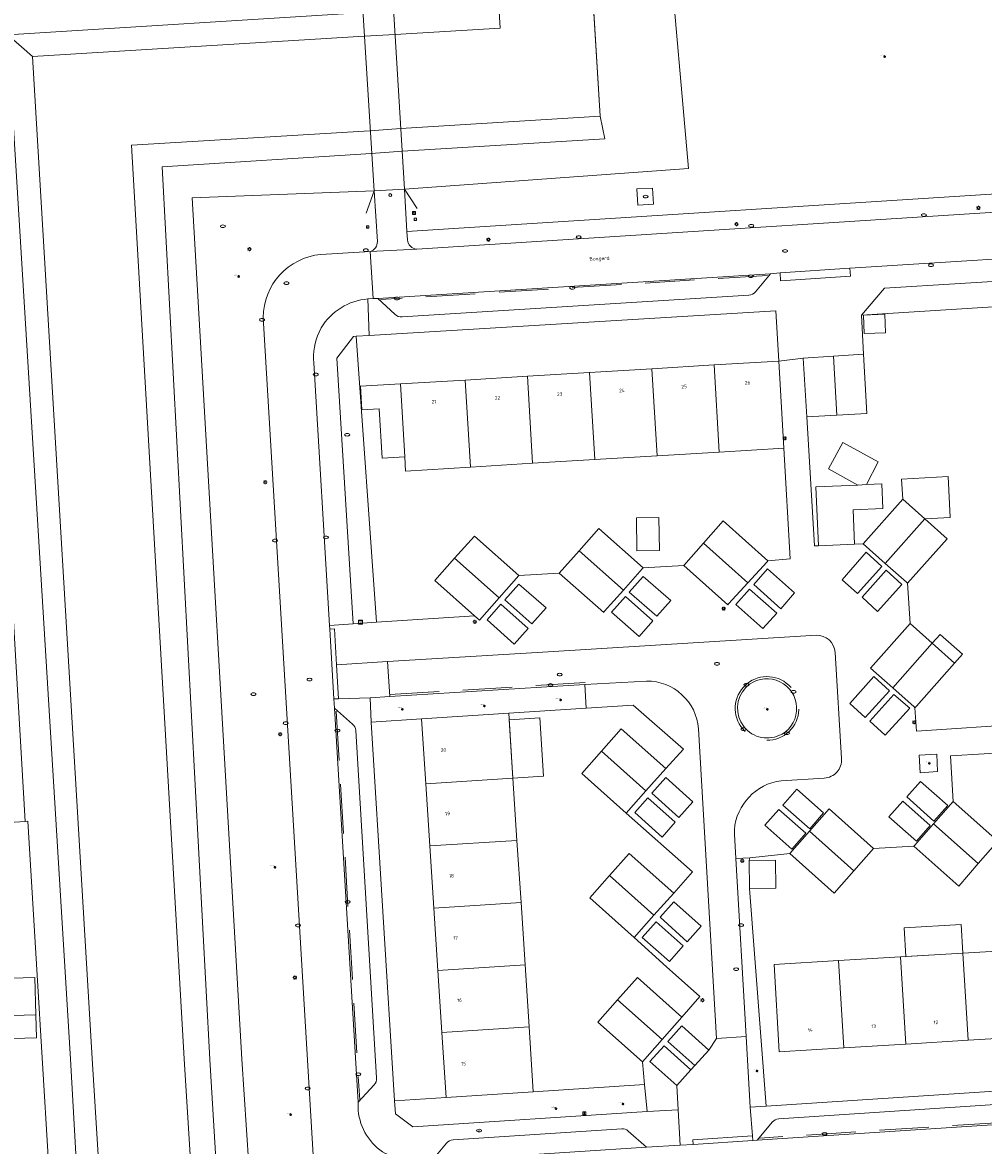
# Model space of a CAD drawing. Header units: metres. Extents: x 162098 to 162858, y 502351 to 503184.
# Tile 81 of 94: x 162399 to 162497, y 502991 to 503105. Entities that reach past the tile are written whole.
import ezdxf
from ezdxf.enums import TextEntityAlignment as Align

# ---------------------------------------------------------------- set-up
doc = ezdxf.new("R2010")
doc.units = ezdxf.units.M
doc.linetypes.add('IE-TERREINAFSCHEIDING-SO', pattern=[10, 8, -2])
doc.linetypes.add('RI-HWA-SO', pattern=[7.4, 5, -2.4])
for name, color, linetype, lineweight in [('B-PV-GK-BESCHOEIING-G', 252, 'GK-BESCHOEIING-SO', 13), ('B-PV-IE-MEUBILAIR-S', 252, 'Continuous', 13), ('B-PV-IE-MEUBILAIR_WEGMEUBILAIR-GV', 252, 'Continuous', 13), ('B-PV-KW-KUNSTWERK_DEK-GV', 252, 'Continuous', 13), ('B-PV-OG-BEBOUWING-GV', 7, 'Continuous', 18), ('B-PV-OG-BEBOUWING-T18', 7, 'Continuous', 18), ('B-PV-OG-BEBOUWING_LUIFEL-GV', 7, 'Continuous', 18), ('B-PV-OG-TERREIN_BEGROEID-GV', 7, 'Continuous', 13), ('B-PV-OG-TERREIN_ERF-GV', 252, 'Continuous', 13), ('B-PV-OG-TOPOGRAFIE-T18', 7, 'Continuous', 18), ('B-PV-VH-OPENVERHARDING_BETONELEMENT-GV', 252, 'Continuous', 13), ('B-PV-VH-OPENVERHARDING_BETONSTRAATSTEEN-GV', 252, 'Continuous', 13), ('B-PV-VH-OPENVERHARDING_TEGEL-GV', 252, 'Continuous', 13)]:
    doc.layers.add(name, color=color, linetype=linetype, lineweight=lineweight)
for name, color, linetype, lineweight, true_color in [('B-PV-GR-BEPLANTING_CULTUUR_BOSPLANTSOEN-GV', 7, 'Continuous', 13, 0x99cc00), ('B-PV-GR-BEPLANTING_CULTUUR_HEESTERS-GV', 7, 'Continuous', 13, 0x99cc00), ('B-PV-GR-BEPLANTING_CULTUUR_VASTE PLANTENVAK-GV', 7, 'Continuous', 13, 0x99cc00), ('B-PV-GR-BOOM-S', 7, 'Continuous', 13, 0x4c9900), ('B-PV-IE-TERREINAFSCHEIDING-G', 6, 'IE-TERREINAFSCHEIDING-SO', 18, 0xff00ff), ('B-PV-OG-WATER_GRACHT-GV', 7, 'Continuous', 13, 0x007299), ('B-PV-RI-HWA_GOOT_MOLGOOT-G', 150, 'RI-HWA-SO', 18, 0x007fff), ('B-PV-VH-OPENVERHARDING_SIERBESTRATING-GV', 3, 'Continuous', 18, 0x00ff00)]:
    doc.layers.add(name, color=color, linetype=linetype, lineweight=lineweight, true_color=true_color)
doc.styles.add('NLCS-ISO', font='NLCS-ISO.ttf')
doc.styles.add('NLCS-ISO-M200-T18', font='NLCS-ISO.ttf', dxfattribs={"height": 1.8})
doc.linetypes.add('GK-BESCHOEIING-SO', pattern='A,18,-3,[1,NLCS.SHX,S=0.6,R=0,X=0,Y=0],-3', length=24)

# ---------------------------------------------------------------- blocks, each defined once
blk = doc.blocks.new('SIE-MEUBILAIR_BORD_VERKEER-SO')
blk.add_lwpolyline([(-0.5625, -0.5625), (0.5625, -0.5625), (0.5625, 0.5625), (-0.5625, 0.5625)], close=True)
at = {"style": 'NLCS-ISO'}
blk.add_text('vb', height=0.75, dxfattribs=at).set_placement((0, 0), align=Align.MIDDLE_CENTER)
blk = doc.blocks.new('SIE-MEUBILAIR_BORD_INFORMATIE-SO')
h = blk.add_hatch(color=256)
h.dxf.hatch_style = 1
h.paths.add_polyline_path([(0.13, 0.2), (-0.33, 0.2), (-0.33, 0.08), (-0.13, 0.08), (-0.13, -0.65), (0.13, -0.65)])
h = blk.add_hatch(color=256)
h.dxf.hatch_style = 1
edge = h.paths.add_edge_path()
edge.add_arc((0, 0.5), 0.149, 0, 360)
for points in [[(-0.75, -0.75), (0.75, -0.75), (0.75, 0.75), (-0.75, 0.75)], [(0.13, 0.2), (-0.33, 0.2), (-0.33, 0.08), (-0.13, 0.08), (-0.13, -0.65), (0.13, -0.65)]]:
    blk.add_lwpolyline(points, close=True)
blk.add_circle((0, 0.5), 0.149)
blk = doc.blocks.new('SIE-MEUBILAIR_KAST_CAI-SO')
for points in [[(-1, 1), (1, 1), (1, 0.84), (-1, 0.84)], [(-1, 0.76), (1, 0.76), (1, -1), (-1, -1)]]:
    blk.add_lwpolyline(points, close=True)
at = {"style": 'NLCS-ISO'}
blk.add_text('cai', height=0.75, dxfattribs=at).set_placement((0, 0), align=Align.MIDDLE_CENTER)
blk = doc.blocks.new('SIE-MEUBILAIR_PAAL_LICHTMAST-SO')
for points in [[(-0.62, 0), (-1, 0)], [(-0.71, 0.71), (-0.44, 0.44)], [(0, 1), (0, 0.62)], [(0.44, 0.44), (0.71, 0.71)], [(1, 0), (0.62, 0)], [(-0.71, -0.71), (-0.44, -0.44)], [(0, -0.62), (0, -1)], [(0.44, -0.44), (0.71, -0.71)]]:
    blk.add_lwpolyline(points)
blk.add_circle((0, 0), 0.5)
blk = doc.blocks.new('SIE-MEUBILAIR_PAAL_AFSLUITPAAL-SO')
blk.add_circle((0, 0), 0.75)
at = {"style": 'NLCS-ISO'}
blk.add_text('af', height=0.75, dxfattribs=at).set_placement((0, 0.05), align=Align.MIDDLE_CENTER)
blk = doc.blocks.new('SIE-MEUBILAIR_PUT_RIOOLPUT-SO')
blk.add_ellipse((0, 0), major_axis=(1.25, 0), ratio=0.54)
blk = doc.blocks.new('SIE-MEUBILAIR_PUT_KOLK-SO')
blk.add_ellipse((0, 0), major_axis=(1.25, 0), ratio=0.54)
blk = doc.blocks.new('SIE-MEUBILAIR_PUT_WATERLEIDINGPUT-SO')
blk.add_ellipse((0, 0), major_axis=(1.25, 0), ratio=0.54)
at = {"style": 'NLCS-ISO'}
blk.add_text('wl', height=0.75, dxfattribs=at).set_placement((-0.14, 0), align=Align.MIDDLE_CENTER)
blk = doc.blocks.new('SIE-MEUBILAIR_PUT_BRANDKRAAN-SO')
blk.add_ellipse((0, 0), major_axis=(1.25, 0), ratio=0.54)
blk = doc.blocks.new('SGR-BOOM_GBKN-SO')
for centre, start, end in [((-0.25, -0.1), 67.1244, 157.1244), ((-0.1, 0.25), 157.1244, 247.1244), ((-0.1, 0.25), 337.1244, 157.1244), ((0.25, 0.1), 247.1244, 337.1244), ((-0.25, -0.1), 157.1244, 337.1244), ((0.1, -0.25), 157.1244, 337.1244), ((0.1, -0.25), 337.1244, 67.1244)]:
    blk.add_arc(centre, 0.188, start, end)
at = {"extrusion": (0, 0, -1)}
blk.add_arc((-0.25, 0.1), 0.188, 22.8756, 202.8756, dxfattribs=at)
at = {"style": 'NLCS-ISO'}
blk.add_attdef('SOORT', text='', height=0.35, dxfattribs=at).set_placement((0, 0.75), align=Align.MIDDLE_RIGHT)

msp = doc.modelspace()

# ---------------------------------------------------------------- linework, layer by layer
at = {"layer": 'B-PV-GK-BESCHOEIING-G'}
for points in [[(162444.175, 503162.921), (162447.774, 503104.071), (162437.156, 503103.454), (162434.02, 503103.258), (162400.485, 503101.214), (162406.535, 502999.921), (162408.755, 502964.106), (162410.244, 502938.316), (162410.272, 502937.919), (162410.465, 502935.207), (162410.966, 502928.179), (162411.146, 502925.645), (162411.17, 502925.308), (162411.809, 502913.964), (162412.089, 502908.992), (162414.666, 502906.723), (162480.651, 502910.124), (162488.851, 502910.55), (162503.923, 502911.475), (162534.317, 502913.531), (162547.417, 502914.432), (162573.635, 502916.097), (162634.509, 502919.963), (162655.591, 502921.302)], [(162453.673, 503163.524), (162455.511, 503133.577), (162457.868, 503095.176), (162437.735, 503093.938), (162434.578, 503093.707), (162410.517, 503092.256), (162415.815, 502999.91), (162419.621, 502938.826), (162419.646, 502938.428), (162419.812, 502935.772), (162420.253, 502928.729), (162420.41, 502926.215), (162420.431, 502925.877), (162420.89, 502918.623), (162423.413, 502916.408), (162500.204, 502920.699), (162533.746, 502922.991), (162546.855, 502923.865), (162666.979, 502931.362), (162670.077, 502928.533)]]:
    msp.add_lwpolyline(points, dxfattribs=at)
at = {"layer": 'B-PV-GR-BEPLANTING_CULTUUR_BOSPLANTSOEN-GV'}
for points in [[(162425.652, 502939.153), (162421.643, 502999.884), (162416.641, 503086.918), (162435.038, 503087.636), (162438.089, 503087.817), (162466.792, 503089.892), (162464.814, 503112.518), (162464.665, 503114.224), (162469.147, 503116.011), (162468.01, 503129.543), (162459.877, 503130.648), (162459.805, 503131.827), (162455.63, 503131.632), (162457.868, 503095.176), (162458.354, 503092.894), (162437.875, 503091.64), (162434.712, 503091.406), (162413.59, 503090.075), (162418.429, 502999.848), (162422.102, 502938.96)], [(162394.93, 503106.135), (162399.75, 503023.903), (162400.02, 503023.92), (162400.96, 503008.359), (162401.465, 503000), (162402.105, 502989.418), (162402.666, 502980.15), (162403.072, 502973.521), (162401.42, 502973.42), (162399.2, 502973.284)], [(162399.267, 502972.211), (162399.53, 502967.977), (162400.978, 502938.319), (162403.476, 502937.949), (162403.495, 502937.551), (162403.628, 502934.794), (162403.966, 502927.765), (162404.089, 502925.211), (162404.009, 502925.202), (162408.6, 502925.488), (162408.452, 502928.031), (162408.041, 502935.061), (162407.881, 502937.789), (162407.858, 502938.187), (162406.365, 502963.978), (162404.335, 502999.863), (162397.999, 503103.416)]]:
    msp.add_lwpolyline(points, dxfattribs=at)
for points in [[(162396.469, 503114.487), (162395.32, 503114.418), (162393.1, 503112.126), (162394.728, 503082.363), (162390.612, 503082.152), (162393.954, 503028.42), (162392.776, 503027.781), (162386.087, 503024.154), (162386.138, 503023.066), (162399.75, 503023.903), (162394.93, 503106.135), (162410.46, 503107.918), (162413.917, 503108.37), (162415.807, 503108.235), (162433.187, 503108.457), (162433.715, 503108.485), (162433.656, 503109.504), (162433.499, 503111.186), (162432.871, 503115.822), (162429.779, 503117.584), (162428.594, 503117.503), (162428.627, 503116.951), (162428.66, 503116.433)], [(162436.777, 503109.692), (162435.269, 503109.601), (162433.656, 503109.504), (162433.715, 503108.485), (162433.187, 503108.457), (162415.807, 503108.235), (162413.917, 503108.37), (162410.46, 503107.918), (162394.93, 503106.135), (162397.999, 503103.416), (162434.632, 503105.704), (162437.818, 503105.902), (162437.835, 503109.09)], [(162410.966, 502928.179), (162410.465, 502935.207), (162410.272, 502937.919), (162410.244, 502938.316), (162408.755, 502964.106), (162406.535, 502999.921), (162400.485, 503101.214), (162397.999, 503103.416), (162404.335, 502999.863), (162406.365, 502963.978), (162407.858, 502938.187), (162407.881, 502937.789), (162408.041, 502935.061), (162408.452, 502928.031), (162408.6, 502925.488), (162411.144, 502925.669)]]:
    msp.add_lwpolyline(points, close=True, dxfattribs=at)
at = {"layer": 'B-PV-GR-BEPLANTING_CULTUUR_HEESTERS-GV'}
for points in [[(162509.547, 503079.23), (162486.617, 503077.81), (162484.291, 503075.074), (162512.536, 503076.865)], [(162432.94, 503072.922), (162431.245, 503070.724), (162432.893, 503043.868), (162435.249, 503044.03), (162433.203, 503072.939)], [(162456.333, 503037.729), (162436.614, 503036.529), (162434.618, 503036.39), (162434.713, 503033.93), (162439.82, 503034.259), (162448.632, 503034.827), (162456.471, 503035.333)], [(162473.044, 502995.022), (162474.637, 502995.132), (162472.98, 503017.116), (162472.931, 503019.947), (162472.995, 503020.22), (162471.586, 503020.144), (162472.619, 503002.157)], [(162462.366, 502997.311), (162451.105, 502996.579), (162442.293, 502996.006), (162437.09, 502995.667), (162437.169, 502994.361), (162438.95, 502993.047), (162462.605, 502994.58)]]:
    msp.add_lwpolyline(points, close=True, dxfattribs=at)
for points in [[(162476.253, 503032.733, 1.0454574), (162472.969, 503037.759)], [(162472.589, 503037.424, 0.8676235), (162476.253, 503032.733)]]:
    msp.add_lwpolyline(points, format="xyb", dxfattribs=at)
msp.add_lwpolyline([(162472.969, 503037.759), (162472.589, 503037.424)], dxfattribs=at)
at = {"layer": 'B-PV-GR-BEPLANTING_CULTUUR_VASTE PLANTENVAK-GV'}
msp.add_lwpolyline([(162422.872, 502926.027), (162422.102, 502938.96), (162418.429, 502999.848), (162413.59, 503090.075), (162434.712, 503091.406), (162437.875, 503091.64), (162458.354, 503092.894), (162457.868, 503095.176), (162437.735, 503093.938), (162434.578, 503093.707), (162410.517, 503092.256), (162415.815, 502999.91), (162419.621, 502938.826), (162419.646, 502938.428), (162419.812, 502935.772), (162420.253, 502928.729), (162420.41, 502926.215), (162420.431, 502925.877)], close=True, dxfattribs=at)
at = {"layer": 'B-PV-IE-MEUBILAIR_WEGMEUBILAIR-GV'}
msp.add_lwpolyline([(162491.889, 503030.705), (162490.116, 503030.603), (162490.201, 503028.828), (162491.981, 503028.943)], close=True, dxfattribs=at)
at = {"layer": 'B-PV-IE-TERREINAFSCHEIDING-G'}
for points in [[(162438.089, 503087.817), (162439.39, 503085.858)], [(162435.038, 503087.636), (162434.202, 503085.374)]]:
    msp.add_lwpolyline(points, dxfattribs=at)
at = {"layer": 'B-PV-KW-KUNSTWERK_DEK-GV'}
msp.add_lwpolyline([(162435.269, 503109.601), (162433.656, 503109.504), (162433.715, 503108.485), (162433.737, 503108.112), (162435.038, 503087.636), (162438.089, 503087.817), (162436.862, 503108.283), (162436.84, 503108.657), (162436.777, 503109.692)], close=True, dxfattribs=at)
at = {"layer": 'B-PV-OG-BEBOUWING-GV'}
for points in [[(162478.391, 503070.743), (162478.752, 503064.787), (162481.786, 503064.96), (162481.445, 503070.931)], [(162481.445, 503070.931), (162481.786, 503064.96), (162484.82, 503065.133), (162484.475, 503071.118)], [(162456.805, 503069.277), (162457.336, 503060.478), (162463.624, 503060.859), (162463.094, 503069.657)], [(162463.624, 503060.859), (162469.912, 503061.24), (162469.382, 503070.036), (162463.094, 503069.657)], [(162469.382, 503070.036), (162469.912, 503061.24), (162476.425, 503061.635), (162475.918, 503070.43)], [(162438.208, 503059.32), (162444.759, 503059.717), (162444.228, 503068.518), (162437.692, 503068.124), (162438.124, 503060.754)], [(162444.759, 503059.717), (162451.047, 503060.098), (162450.516, 503068.898), (162444.228, 503068.518)], [(162451.047, 503060.098), (162457.336, 503060.478), (162456.805, 503069.277), (162450.516, 503068.898)], [(162437.692, 503068.124), (162433.647, 503067.887), (162433.787, 503065.498), (162435.539, 503065.6), (162435.831, 503060.62), (162438.124, 503060.754)], [(162482.411, 503062.216), (162480.935, 503059.537), (162483.903, 503057.902), (162484.806, 503057.942), (162485.975, 503060.253)], [(162483.588, 503051.932), (162483.433, 503055.393), (162486.442, 503055.528), (162486.331, 503058.01), (162484.806, 503057.942), (162483.903, 503057.902), (162479.659, 503057.712), (162479.924, 503051.768)], [(162488.447, 503056.477), (162484.448, 503051.97), (162486.689, 503049.977), (162490.695, 503054.477)], [(162461.526, 503054.6), (162461.577, 503051.257), (162463.859, 503051.292), (162463.808, 503054.635)], [(162468.307, 503052.017), (162472.797, 503048.025), (162474.736, 503050.145), (162474.824, 503050.241), (162470.298, 503054.279)], [(162488.929, 503047.985), (162492.943, 503052.477), (162490.695, 503054.477), (162486.689, 503049.977), (162488.832, 503048.071)], [(162449.661, 503048.772), (162445.155, 503052.749), (162443.157, 503050.503), (162447.659, 503046.513)], [(162460.213, 503047.291), (162462.11, 503049.445), (162462.203, 503049.55), (162457.731, 503053.514), (162455.733, 503051.258)], [(162468.307, 503052.017), (162466.315, 503049.755), (162470.77, 503045.808), (162470.851, 503045.896), (162472.797, 503048.025)], [(162445.658, 503044.254), (162447.659, 503046.513), (162443.157, 503050.503), (162441.158, 503048.256), (162445.179, 503044.68)], [(162453.735, 503049.002), (162458.224, 503045.032), (162458.29, 503045.107), (162460.213, 503047.291), (162455.733, 503051.258)], [(162489.186, 503043.899), (162485.197, 503039.393), (162487.443, 503037.395), (162491.434, 503041.904)], [(162491.434, 503041.904), (162493.682, 503039.909), (162494.478, 503040.806), (162492.23, 503042.801)], [(162489.688, 503035.396), (162489.835, 503035.562), (162493.682, 503039.909), (162491.434, 503041.904), (162487.443, 503037.395), (162489.591, 503035.482)], [(162449.056, 503028.276), (162448.632, 503034.827), (162439.82, 503034.259), (162440.244, 503027.707)], [(162459.996, 503033.261), (162458, 503031.006), (162462.499, 503026.999), (162464.493, 503029.247)], [(162456.005, 503028.75), (162460.504, 503024.75), (162462.499, 503026.999), (162458, 503031.006)], [(162449.462, 503021.989), (162449.056, 503028.276), (162440.244, 503027.707), (162440.65, 503021.42)], [(162491.561, 503023.668), (162496.079, 503019.641), (162498.05, 503021.914), (162493.547, 503025.93)], [(162485.512, 503021.158), (162481.01, 503025.16), (162479.02, 503022.907), (162483.52, 503018.901)], [(162489.576, 503021.406), (162494.107, 503017.367), (162496.079, 503019.641), (162491.561, 503023.668), (162489.668, 503021.511)], [(162449.869, 503015.702), (162449.462, 503021.989), (162440.65, 503021.42), (162441.056, 503015.133)], [(162460.795, 503020.673), (162458.811, 503018.42), (162463.311, 503014.41), (162465.303, 503016.653)], [(162475.593, 503019.993), (162472.931, 503019.947), (162472.98, 503017.116), (162475.642, 503017.161)], [(162456.828, 503016.167), (162461.318, 503012.167), (162463.311, 503014.41), (162458.811, 503018.42)], [(162441.056, 503015.133), (162441.463, 503008.846), (162450.275, 503009.415), (162449.869, 503015.702)], [(162494.523, 503010.589), (162488.234, 503010.209), (162488.775, 503001.395), (162495.063, 503001.781)], [(162500.811, 503010.969), (162494.523, 503010.589), (162495.063, 503001.781), (162501.351, 503002.167)], [(162481.946, 503009.828), (162475.445, 503009.435), (162475.966, 503000.61), (162482.487, 503001.01)], [(162482.487, 503001.01), (162488.775, 503001.395), (162488.234, 503010.209), (162481.946, 503009.828)], [(162450.682, 503003.128), (162450.275, 503009.415), (162441.463, 503008.846), (162441.869, 503002.559)], [(162461.628, 503008.108), (162459.638, 503005.866), (162464.137, 503001.861), (162466.11, 503004.109)], [(162464.137, 503001.861), (162459.638, 503005.866), (162457.649, 503003.623), (162462.165, 502999.614)], [(162400.896, 503002.022), (162400.831, 503004.34), (162396.082, 503004.206), (162396.147, 503001.889)], [(162441.869, 503002.559), (162442.293, 502996.006), (162451.105, 502996.579), (162450.682, 503003.128)]]:
    msp.add_lwpolyline(points, close=True, dxfattribs=at)
for points in [[(162479.02, 503022.907), (162477.029, 503020.653)], [(162483.52, 503018.901), (162479.02, 503022.907)], [(162477.029, 503020.653), (162481.528, 503016.645), (162483.52, 503018.901)]]:
    msp.add_lwpolyline(points, dxfattribs=at)
at = {"layer": 'B-PV-OG-BEBOUWING_LUIFEL-GV'}
for points in [[(162484.481, 503075.086), (162484.55, 503073.207), (162486.707, 503073.285), (162486.638, 503075.165)], [(162488.447, 503056.477), (162490.695, 503054.477), (162493.254, 503054.624), (162493.04, 503058.752), (162488.341, 503058.508)], [(162448.674, 503034.177), (162449.056, 503028.276), (162452.151, 503028.476), (162451.77, 503034.378)], [(162488.778, 503010.242), (162494.523, 503010.589), (162494.348, 503013.487), (162488.603, 503013.139)], [(162400.831, 503004.34), (162400.725, 503008.118), (162395.976, 503007.985), (162396.082, 503004.206)]]:
    msp.add_lwpolyline(points, close=True, dxfattribs=at)
at = {"layer": 'B-PV-OG-TERREIN_BEGROEID-GV'}
for points in [[(162441.949, 503162.779), (162445.026, 503111.923), (162445.362, 503106.374), (162438.041, 503105.916), (162437.818, 503105.902), (162434.632, 503105.704), (162397.999, 503103.416), (162400.485, 503101.214), (162434.02, 503103.258), (162437.156, 503103.454), (162447.774, 503104.071), (162444.175, 503162.921)], [(162435.35, 503082.527), (162435.194, 503085.081), (162435.038, 503087.636), (162416.641, 503086.918), (162421.643, 502999.884), (162425.652, 502939.153), (162425.96, 502939.17), (162425.982, 502938.772), (162428.011, 502938.984), (162431.675, 502939.332), (162431.806, 502939.484), (162429.194, 502983.066), (162429.281, 502983.087), (162429.242, 502983.975), (162423.813, 503074.846)], [(162429.631, 503081.207), (162434.637, 503081.495)]]:
    msp.add_lwpolyline(points, dxfattribs=at)
for points in [[(162438.089, 503087.817), (162438.341, 503083.542), (162505.821, 503087.834), (162503.572, 503119.782), (162491.272, 503118.66), (162487.544, 503114.022), (162464.814, 503112.518), (162466.792, 503089.892)], [(162461.578, 503087.826), (162463.169, 503087.922), (162463.266, 503086.303), (162461.676, 503086.207)]]:
    msp.add_lwpolyline(points, close=True, dxfattribs=at)
for points in [[(162434.637, 503081.495, 0.3341403), (162435.35, 503082.527)], [(162423.813, 503074.846, -0.3859974), (162429.631, 503081.207)]]:
    msp.add_lwpolyline(points, format="xyb", dxfattribs=at)
at = {"layer": 'B-PV-OG-TERREIN_ERF-GV'}
for points in [[(162512.536, 503076.865), (162484.291, 503075.074), (162484.475, 503071.118), (162484.82, 503065.133), (162481.786, 503064.96), (162478.752, 503064.787), (162479.546, 503051.751), (162479.924, 503051.768), (162479.659, 503057.712), (162483.903, 503057.902), (162480.935, 503059.537), (162482.411, 503062.216), (162485.975, 503060.253), (162484.806, 503057.942), (162486.331, 503058.01), (162486.442, 503055.528), (162483.433, 503055.393), (162483.588, 503051.932), (162484.448, 503051.97), (162488.447, 503056.477), (162490.695, 503054.477), (162492.943, 503052.477), (162488.929, 503047.985), (162489.186, 503043.899), (162491.434, 503041.904), (162492.23, 503042.801), (162494.478, 503040.806), (162493.682, 503039.909), (162489.835, 503035.562), (162489.688, 503035.396), (162489.84, 503033.04), (162500.925, 503033.756)], [(162399.2, 502973.284), (162401.42, 502973.42), (162403.072, 502973.521), (162402.666, 502980.15), (162402.105, 502989.418), (162401.465, 503000), (162400.96, 503008.359), (162400.02, 503023.92), (162399.75, 503023.903), (162386.138, 503023.066)]]:
    msp.add_lwpolyline(points, dxfattribs=at)
for points in [[(162476.425, 503061.635), (162469.912, 503061.24), (162463.624, 503060.859), (162457.336, 503060.478), (162451.047, 503060.098), (162444.759, 503059.717), (162438.208, 503059.32), (162438.124, 503060.754), (162435.831, 503060.62), (162435.539, 503065.6), (162433.787, 503065.498), (162433.647, 503067.887), (162437.692, 503068.124), (162444.228, 503068.518), (162450.516, 503068.898), (162456.805, 503069.277), (162463.094, 503069.657), (162469.382, 503070.036), (162475.918, 503070.43), (162475.613, 503075.497), (162434.537, 503073.019), (162433.203, 503072.939), (162435.249, 503044.03), (162445.179, 503044.68), (162441.158, 503048.256), (162443.157, 503050.503), (162445.155, 503052.749), (162449.661, 503048.772), (162453.735, 503049.002), (162455.733, 503051.258), (162457.731, 503053.514), (162462.203, 503049.55), (162466.315, 503049.755), (162468.307, 503052.017), (162470.298, 503054.279), (162474.824, 503050.241), (162477.073, 503050.433)], [(162461.526, 503054.6), (162463.808, 503054.635), (162463.859, 503051.292), (162461.577, 503051.257)], [(162462.165, 502999.614), (162457.649, 503003.623), (162459.638, 503005.866), (162461.628, 503008.108), (162466.11, 503004.109), (162467.957, 503006.213), (162464.574, 503009.19), (162461.318, 503012.167), (162456.828, 503016.167), (162458.811, 503018.42), (162460.795, 503020.673), (162465.303, 503016.653), (162467.204, 503018.793), (162460.504, 503024.75), (162456.005, 503028.75), (162458, 503031.006), (162459.996, 503033.261), (162464.493, 503029.247), (162466.286, 503031.201), (162461.199, 503035.636), (162456.471, 503035.333), (162448.632, 503034.827), (162449.056, 503028.276), (162449.462, 503021.989), (162449.869, 503015.702), (162450.275, 503009.415), (162450.682, 503003.128), (162451.105, 502996.579), (162462.366, 502997.311)], [(162437.09, 502995.667), (162442.293, 502996.006), (162441.869, 503002.559), (162441.463, 503008.846), (162441.056, 503015.133), (162440.65, 503021.42), (162440.244, 503027.707), (162439.82, 503034.259), (162434.713, 503033.93)], [(162514.45, 503028.424), (162514.238, 503031.817), (162510.049, 503031.555), (162510.358, 503026.528), (162500.393, 503025.916), (162500.076, 503030.943), (162493.27, 503030.533), (162493.547, 503025.93), (162498.05, 503021.914), (162496.079, 503019.641), (162494.107, 503017.367), (162489.576, 503021.406), (162485.512, 503021.158), (162483.52, 503018.901), (162481.528, 503016.645), (162477.029, 503020.653), (162472.995, 503020.22), (162472.931, 503019.947), (162475.593, 503019.993), (162475.642, 503017.161), (162472.98, 503017.116), (162474.637, 502995.132), (162516.22, 502997.846)], [(162488.234, 503010.209), (162494.523, 503010.589), (162500.811, 503010.969), (162504.673, 503011.202), (162504.521, 503013.723), (162509.731, 503014.042), (162510.16, 503006.945), (162507.655, 503006.791), (162507.91, 503002.569), (162501.351, 503002.167), (162495.063, 503001.781), (162488.775, 503001.395), (162482.487, 503001.01), (162475.966, 503000.61), (162475.445, 503009.435), (162481.946, 503009.828)], [(162400.896, 503002.022), (162396.147, 503001.889), (162396.082, 503004.206), (162400.831, 503004.34)]]:
    msp.add_lwpolyline(points, close=True, dxfattribs=at)
at = {"layer": 'B-PV-OG-WATER_GRACHT-GV'}
for points in [[(162444.175, 503162.921), (162447.774, 503104.071), (162437.156, 503103.454), (162434.02, 503103.258), (162400.485, 503101.214)], [(162546.855, 502923.865), (162533.746, 502922.991), (162500.204, 502920.699), (162423.413, 502916.408), (162420.89, 502918.623), (162420.431, 502925.877), (162420.41, 502926.215), (162420.253, 502928.729), (162419.812, 502935.772), (162419.646, 502938.428), (162419.621, 502938.826), (162415.815, 502999.91), (162410.517, 503092.256), (162434.578, 503093.707), (162437.735, 503093.938), (162457.868, 503095.176), (162455.63, 503131.632), (162455.511, 503133.577), (162453.673, 503163.524)], [(162400.485, 503101.214), (162406.535, 502999.921), (162408.755, 502964.106), (162410.244, 502938.316), (162410.272, 502937.919), (162410.465, 502935.207), (162410.966, 502928.179), (162411.144, 502925.669), (162411.146, 502925.645), (162411.17, 502925.308), (162411.809, 502913.964), (162412.089, 502908.992), (162414.666, 502906.723), (162480.651, 502910.124), (162488.851, 502910.55), (162503.923, 502911.475), (162534.317, 502913.531), (162547.417, 502914.432)]]:
    msp.add_lwpolyline(points, dxfattribs=at)
at = {"layer": 'B-PV-RI-HWA_GOOT_MOLGOOT-G'}
for points in [[(162474.793, 503079.097), (162435.679, 503076.646)], [(162436.602, 503036.717), (162456.858, 503037.973)], [(162472.696, 503037.808), (162472.36, 503037.488)], [(162431.183, 503035.061), (162433.568, 502995.768)], [(162513.25, 502994.43), (162473.996, 502991.9)]]:
    msp.add_lwpolyline(points, dxfattribs=at)
msp.add_lwpolyline([(162472.36, 503037.488, 27.7195303), (162472.696, 503037.808)], format="xyb", dxfattribs=at)
at = {"layer": 'B-PV-VH-OPENVERHARDING_BETONELEMENT-GV'}
for points in [[(162483.104, 503079.808), (162476.051, 503079.349), (162476.098, 503078.556), (162483.166, 503079.008)], [(162431.226, 503039.742), (162431.004, 503043.365), (162430.542, 503043.337), (162430.963, 503036.289), (162431.437, 503036.298)], [(162473.286, 502991.65), (162473.262, 502992.124), (162467.234, 502991.729), (162467.26, 502991.245)]]:
    msp.add_lwpolyline(points, close=True, dxfattribs=at)
at = {"layer": 'B-PV-VH-OPENVERHARDING_BETONSTRAATSTEEN-GV'}
for points in [[(162518.69, 503084.806), (162518.193, 503085.194), (162516.66, 503086.125), (162516.14, 503086.276), (162515.73, 503086.381), (162515.203, 503086.511), (162514.674, 503086.51), (162514.181, 503086.545), (162439.326, 503081.748), (162434.637, 503081.495), (162434.921, 503076.745), (162435.386, 503076.772), (162475.094, 503079.26), (162476.051, 503079.349), (162483.104, 503079.808), (162509.957, 503081.498), (162510.734, 503081.499), (162511.669, 503081.342), (162512.572, 503081.032), (162513.204, 503080.604), (162513.648, 503080.177)], [(162434.388, 503076.713), (162434.921, 503076.745), (162434.637, 503081.495), (162429.631, 503081.207)], [(162473.56, 503077.42), (162475.094, 503079.26), (162435.386, 503076.772), (162437.124, 503075.186)], [(162437.845, 503074.891), (162472.9, 503077.086)], [(162423.813, 503074.846), (162429.242, 502983.975), (162435.63, 502984.38), (162436.271, 502984.421), (162438.275, 502984.598), (162446.212, 502985.098), (162453.506, 502985.573), (162482.336, 502987.453), (162489.591, 502987.921), (162497.651, 502988.463), (162498.488, 502988.55), (162514.41, 502989.56), (162514.108, 502994.305), (162513.492, 502994.274), (162473.728, 502991.69), (162473.286, 502991.65), (162467.26, 502991.245), (162465.965, 502991.168), (162462.544, 502990.965), (162440.811, 502989.57), (162439.603, 502989.446), (162438.813, 502989.491), (162438.077, 502989.603), (162436.162, 502990.321)], [(162429.456, 503073.338), (162429.672, 503073.805)], [(162433.412, 502994.687), (162433.412, 502995.521), (162431.009, 503035.34), (162430.963, 503036.289), (162430.542, 503043.337), (162430.52, 503043.698), (162428.916, 503070.251)], [(162479.689, 503042.715), (162478.106, 503042.637), (162452.63, 503041.057), (162436.377, 503040.078)], [(162482.274, 503030.249), (162481.62, 503040.986)], [(162436.377, 503040.078), (162436.614, 503036.529), (162456.333, 503037.729), (162462.552, 503038.089)], [(162472.589, 503037.424), (162472.969, 503037.759)], [(162432.841, 503033.743), (162431.009, 503035.34), (162433.412, 502995.521), (162435.022, 502997.259)], [(162435.278, 502997.973), (162433.16, 503033.094)], [(162467.809, 503033.249), (162469.623, 503001.96), (162472.619, 503002.157), (162471.586, 503020.144), (162471.433, 503022.628), (162471.436, 503023.046)], [(162476.164, 503028.02), (162480.523, 503028.275)], [(162473.728, 502991.69), (162513.492, 502994.274), (162511.736, 502995.904)], [(162511.029, 502996.155), (162475.926, 502993.846)], [(162442.326, 502991.368), (162440.811, 502989.57), (162462.544, 502990.965), (162460.715, 502992.606)], [(162460.047, 502992.837), (162442.997, 502991.707)], [(162475.276, 502993.519), (162473.728, 502991.69)]]:
    msp.add_lwpolyline(points, dxfattribs=at)
for points in [[(162429.631, 503081.207, 0.3859974), (162423.813, 503074.846)], [(162429.672, 503073.805, -0.2395354), (162434.388, 503076.713)], [(162472.9, 503077.086, 0.2067787), (162473.56, 503077.42)], [(162437.124, 503075.186, 0.2400497), (162437.845, 503074.891)], [(162428.916, 503070.251, -0.1237545), (162429.456, 503073.338)], [(162481.62, 503040.986, 0.4109138), (162479.689, 503042.715)], [(162462.552, 503038.089, -0.3952666), (162467.809, 503033.249)], [(162472.969, 503037.759, -1.0454574), (162476.253, 503032.733)], [(162476.253, 503032.733, -0.8676235), (162472.589, 503037.424)], [(162433.16, 503033.094, 0.2022213), (162432.841, 503033.743)], [(162480.523, 503028.275, 0.4147732), (162482.274, 503030.249)], [(162471.436, 503023.046, -0.3531208), (162476.164, 503028.02)], [(162435.022, 502997.259, 0.2043273), (162435.278, 502997.973)], [(162436.162, 502990.321, -0.2372321), (162433.412, 502994.687)], [(162475.926, 502993.846, 0.2015983), (162475.276, 502993.519)], [(162460.715, 502992.606, 0.2017796), (162460.047, 502992.837)], [(162442.997, 502991.707, 0.2040442), (162442.326, 502991.368)]]:
    msp.add_lwpolyline(points, format="xyb", dxfattribs=at)
for points in [[(162482.326, 503048.336), (162483.896, 503046.933), (162486.332, 503049.673), (162484.771, 503051.107)], [(162477.527, 503047.016), (162474.785, 503049.445), (162473.398, 503047.833), (162476.138, 503045.398)], [(162484.355, 503046.553), (162485.894, 503045.118), (162488.351, 503047.853), (162486.791, 503049.282)], [(162464.998, 503046.226), (162462.225, 503048.664), (162460.816, 503047.057), (162463.614, 503044.632)], [(162450.98, 503043.88), (162452.408, 503045.49), (162449.651, 503047.899), (162448.238, 503046.288)], [(162474.32, 503043.389), (162475.736, 503044.952), (162472.978, 503047.389), (162471.588, 503045.83)], [(162449.184, 503041.816), (162450.58, 503043.418), (162447.816, 503045.859), (162446.437, 503044.264)], [(162461.824, 503042.603), (162463.205, 503044.171), (162460.427, 503046.628), (162459.026, 503045.04)], [(162483.096, 503035.821), (162484.662, 503034.419), (162487.104, 503037.108), (162485.547, 503038.55)], [(162485.128, 503034.033), (162486.692, 503032.626), (162489.165, 503035.338), (162487.567, 503036.731)], [(162464.514, 503028.335), (162463.098, 503026.769), (162465.836, 503024.293), (162467.251, 503025.875)], [(162490.251, 503027.938), (162488.858, 503026.371), (162491.605, 503023.941), (162493.019, 503025.52)], [(162477.754, 503027.148), (162476.325, 503025.559), (162479.055, 503023.163), (162480.454, 503024.775)], [(162462.702, 503026.276), (162461.363, 503024.798), (162464.121, 503022.314), (162465.435, 503023.84)], [(162488.467, 503025.936), (162487.036, 503024.375), (162489.833, 503021.91), (162491.223, 503023.474)], [(162475.92, 503025.109), (162474.508, 503023.507), (162477.243, 503021.092), (162478.663, 503022.701)], [(162465.323, 503015.779), (162463.931, 503014.213), (162466.651, 503011.735), (162468.074, 503013.318)], [(162463.531, 503013.737), (162462.128, 503012.18), (162464.861, 503009.734), (162466.25, 503011.312)], [(162468.86, 503000.792), (162466.131, 503003.239), (162464.719, 503001.67), (162467.452, 502999.221)], [(162467.024, 502998.786), (162464.333, 503001.217), (162462.905, 502999.627), (162465.607, 502997.205)]]:
    msp.add_lwpolyline(points, close=True, dxfattribs=at)
at = {"layer": 'B-PV-VH-OPENVERHARDING_SIERBESTRATING-GV'}
msp.add_lwpolyline([(162436.777, 503109.692), (162435.269, 503109.601), (162433.656, 503109.504), (162433.715, 503108.485), (162433.737, 503108.112), (162435.038, 503087.636), (162438.089, 503087.817), (162436.862, 503108.283), (162436.84, 503108.657)], close=True, dxfattribs=at)
at = {"layer": 'B-PV-VH-OPENVERHARDING_TEGEL-GV'}
for points in [[(162522.674, 503074.442), (162521.782, 503089.14), (162517.284, 503088.608), (162507.915, 503087.986), (162505.821, 503087.834), (162438.341, 503083.542), (162438.399, 503082.678)], [(162438.399, 503082.678), (162438.341, 503083.542), (162438.089, 503087.817), (162435.038, 503087.636), (162435.194, 503085.081), (162435.35, 503082.527)], [(162439.326, 503081.748), (162514.181, 503086.545)], [(162434.637, 503081.495), (162439.326, 503081.748)], [(162511.669, 503081.342), (162510.734, 503081.499), (162509.957, 503081.498), (162483.104, 503079.808), (162483.166, 503079.008), (162476.098, 503078.556), (162476.051, 503079.349), (162475.094, 503079.26), (162473.56, 503077.42)], [(162486.617, 503077.81), (162509.547, 503079.23), (162512.536, 503076.865), (162515.083, 503034.514), (162514.093, 503034.472), (162514.238, 503031.817), (162514.45, 503028.424), (162516.788, 503026.538), (162518.35, 503000.113), (162516.336, 502997.853), (162516.792, 502995.819), (162517.04, 502995.393)], [(162437.124, 503075.186), (162435.386, 503076.772), (162434.921, 503076.745), (162434.388, 503076.713), (162434.537, 503073.019), (162475.613, 503075.497), (162475.918, 503070.43), (162478.391, 503070.743), (162481.445, 503070.931), (162484.475, 503071.118), (162484.291, 503075.074), (162486.617, 503077.81)], [(162431.245, 503070.724), (162432.94, 503072.922), (162433.203, 503072.939), (162434.537, 503073.019), (162434.388, 503076.713)], [(162472.9, 503077.086), (162437.845, 503074.891)], [(162429.672, 503073.805), (162429.456, 503073.338)], [(162428.916, 503070.251), (162430.52, 503043.698), (162432.893, 503043.868), (162431.245, 503070.724)], [(162500.925, 503033.756), (162489.84, 503033.04), (162489.688, 503035.396), (162489.591, 503035.482), (162487.443, 503037.395), (162485.197, 503039.393), (162489.186, 503043.899), (162488.929, 503047.985), (162488.832, 503048.071), (162486.689, 503049.977), (162484.448, 503051.97), (162483.588, 503051.932), (162479.924, 503051.768), (162479.546, 503051.751), (162478.752, 503064.787), (162478.391, 503070.743), (162475.918, 503070.43), (162476.425, 503061.635), (162477.073, 503050.433), (162474.824, 503050.241), (162474.736, 503050.145), (162472.797, 503048.025), (162470.851, 503045.896), (162470.77, 503045.808), (162466.315, 503049.755), (162462.203, 503049.55), (162462.11, 503049.445), (162460.213, 503047.291), (162458.29, 503045.107), (162458.224, 503045.032), (162453.735, 503049.002), (162449.661, 503048.772), (162447.659, 503046.513), (162445.658, 503044.254), (162445.179, 503044.68), (162435.249, 503044.03), (162432.893, 503043.868), (162430.52, 503043.698)], [(162430.52, 503043.698), (162430.542, 503043.337), (162431.004, 503043.365), (162431.226, 503039.742), (162436.377, 503040.078), (162452.63, 503041.057), (162478.106, 503042.637), (162479.689, 503042.715)], [(162481.62, 503040.986), (162482.274, 503030.249)], [(162462.552, 503038.089), (162456.333, 503037.729), (162456.471, 503035.333), (162461.199, 503035.636), (162466.286, 503031.201), (162464.493, 503029.247), (162462.499, 503026.999), (162460.504, 503024.75), (162467.204, 503018.793), (162465.303, 503016.653), (162463.311, 503014.41), (162461.318, 503012.167), (162464.574, 503009.19), (162467.957, 503006.213), (162466.11, 503004.109), (162464.137, 503001.861), (162462.165, 502999.614), (162462.366, 502997.311), (162462.605, 502994.58), (162465.752, 502994.765), (162465.607, 502997.205), (162462.905, 502999.627), (162464.333, 503001.217), (162467.024, 502998.786), (162467.452, 502999.221), (162464.719, 503001.67), (162466.131, 503003.239), (162468.86, 503000.792), (162469.623, 503001.96), (162467.809, 503033.249)], [(162434.713, 503033.93), (162434.618, 503036.39), (162431.437, 503036.298), (162430.963, 503036.289), (162431.009, 503035.34), (162432.841, 503033.743)], [(162460.715, 502992.606), (162462.544, 502990.965), (162465.965, 502991.168), (162465.752, 502994.765), (162462.605, 502994.58), (162438.95, 502993.047), (162437.169, 502994.361), (162437.09, 502995.667), (162434.713, 503033.93)], [(162433.16, 503033.094), (162435.278, 502997.973)], [(162471.436, 503023.046), (162471.433, 503022.628), (162471.586, 503020.144), (162472.995, 503020.22), (162477.029, 503020.653), (162479.02, 503022.907), (162481.01, 503025.16), (162485.512, 503021.158), (162489.576, 503021.406), (162489.668, 503021.511), (162491.561, 503023.668), (162493.547, 503025.93), (162493.27, 503030.533), (162500.076, 503030.943)], [(162480.523, 503028.275), (162476.164, 503028.02)], [(162435.022, 502997.259), (162433.412, 502995.521), (162433.412, 502994.687)], [(162515.809, 502995.034), (162515.713, 502995.491), (162516.792, 502995.819), (162516.336, 502997.853), (162516.22, 502997.846), (162474.637, 502995.132), (162473.044, 502995.022)], [(162475.926, 502993.846), (162511.029, 502996.155)], [(162473.044, 502995.022), (162473.262, 502992.124), (162473.286, 502991.65), (162473.728, 502991.69), (162475.276, 502993.519)], [(162442.997, 502991.707), (162460.047, 502992.837)], [(162438.077, 502989.603), (162438.813, 502989.491), (162439.603, 502989.446), (162440.811, 502989.57), (162442.326, 502991.368)]]:
    msp.add_lwpolyline(points, dxfattribs=at)
for points in [[(162461.578, 503087.826), (162461.676, 503086.207), (162463.266, 503086.303), (162463.169, 503087.922)], [(162484.771, 503051.107), (162486.332, 503049.673), (162483.896, 503046.933), (162482.326, 503048.336)], [(162474.785, 503049.445), (162477.527, 503047.016), (162476.138, 503045.398), (162473.398, 503047.833)], [(162484.355, 503046.553), (162486.791, 503049.282), (162488.351, 503047.853), (162485.894, 503045.118)], [(162460.816, 503047.057), (162462.225, 503048.664), (162464.998, 503046.226), (162463.614, 503044.632)], [(162450.98, 503043.88), (162448.238, 503046.288), (162449.651, 503047.899), (162452.408, 503045.49)], [(162472.978, 503047.389), (162475.736, 503044.952), (162474.32, 503043.389), (162471.588, 503045.83)], [(162449.184, 503041.816), (162446.437, 503044.264), (162447.816, 503045.859), (162450.58, 503043.418)], [(162460.427, 503046.628), (162463.205, 503044.171), (162461.824, 503042.603), (162459.026, 503045.04)], [(162431.437, 503036.298), (162434.618, 503036.39), (162436.614, 503036.529), (162436.377, 503040.078), (162431.226, 503039.742)], [(162483.096, 503035.821), (162485.547, 503038.55), (162487.104, 503037.108), (162484.662, 503034.419)], [(162487.567, 503036.731), (162489.165, 503035.338), (162486.692, 503032.626), (162485.128, 503034.033)], [(162464.514, 503028.335), (162467.251, 503025.875), (162465.836, 503024.293), (162463.098, 503026.769)], [(162490.251, 503027.938), (162493.019, 503025.52), (162491.605, 503023.941), (162488.858, 503026.371)], [(162477.754, 503027.148), (162480.454, 503024.775), (162479.055, 503023.163), (162476.325, 503025.559)], [(162465.435, 503023.84), (162464.121, 503022.314), (162461.363, 503024.798), (162462.702, 503026.276)], [(162488.467, 503025.936), (162491.223, 503023.474), (162489.833, 503021.91), (162487.036, 503024.375)], [(162475.92, 503025.109), (162478.663, 503022.701), (162477.243, 503021.092), (162474.508, 503023.507)], [(162465.323, 503015.779), (162468.074, 503013.318), (162466.651, 503011.735), (162463.931, 503014.213)], [(162463.531, 503013.737), (162466.25, 503011.312), (162464.861, 503009.734), (162462.128, 503012.18)], [(162472.619, 503002.157), (162469.623, 503001.96), (162468.86, 503000.792), (162467.452, 502999.221), (162467.024, 502998.786), (162465.607, 502997.205), (162465.752, 502994.765), (162465.965, 502991.168), (162467.26, 502991.245), (162467.234, 502991.729), (162473.262, 502992.124), (162473.044, 502995.022)]]:
    msp.add_lwpolyline(points, close=True, dxfattribs=at)
for points in [[(162435.35, 503082.527, -0.3341403), (162434.637, 503081.495)], [(162439.326, 503081.748, -0.3710284), (162438.399, 503082.678)], [(162438.399, 503082.678, 0.3710284), (162439.326, 503081.748)], [(162434.388, 503076.713, 0.2395354), (162429.672, 503073.805)], [(162473.56, 503077.42, -0.2067787), (162472.9, 503077.086)], [(162437.845, 503074.891, -0.2400497), (162437.124, 503075.186)], [(162429.456, 503073.338, 0.1237545), (162428.916, 503070.251)], [(162479.689, 503042.715, -0.4109138), (162481.62, 503040.986)], [(162467.809, 503033.249, 0.3952666), (162462.552, 503038.089)], [(162432.841, 503033.743, -0.2022213), (162433.16, 503033.094)], [(162482.274, 503030.249, -0.4147732), (162480.523, 503028.275)], [(162476.164, 503028.02, 0.3531208), (162471.436, 503023.046)], [(162435.278, 502997.973, -0.2043273), (162435.022, 502997.259)], [(162433.412, 502994.687, 0.2372321), (162436.162, 502990.321)], [(162475.276, 502993.519, -0.2015983), (162475.926, 502993.846)], [(162460.047, 502992.837, -0.2017796), (162460.715, 502992.606)], [(162442.326, 502991.368, -0.2040442), (162442.997, 502991.707)]]:
    msp.add_lwpolyline(points, format="xyb", dxfattribs=at)

# ---------------------------------------------------------------- block references
at = {"layer": 'B-PV-GR-BOOM-S', "xscale": 0.2, "yscale": 0.2, "zscale": 0.2}
for p in [(162486.633, 503101.207), (162421.33, 503078.981), (162446.174, 503035.57), (162453.886, 503036.183), (162437.873, 503035.241), (162474.764, 503035.218), (162491.144, 503029.764), (162424.991, 503019.262), (162473.71, 502998.664), (162453.392, 502994.874), (162460.168, 502995.335), (162426.58, 502994.258)]:
    msp.add_blockref('SGR-BOOM_GBKN-SO', p, dxfattribs=at).add_auto_attribs({'SOORT': '****%%c***m'})
at = {"layer": 'B-PV-IE-MEUBILAIR-S', "xscale": 0.2, "yscale": 0.2, "zscale": 0.2}
for name, p in [('SIE-MEUBILAIR_PAAL_AFSLUITPAAL-SO', (162436.65, 503087.213)), ('SIE-MEUBILAIR_PUT_RIOOLPUT-SO', (162462.465, 503087.055)), ('SIE-MEUBILAIR_BORD_INFORMATIE-SO', (162439.055, 503085.399)), ('SIE-MEUBILAIR_PAAL_LICHTMAST-SO', (162496.098, 503085.912)), ('SIE-MEUBILAIR_BORD_VERKEER-SO', (162439.194, 503084.768)), ('SIE-MEUBILAIR_PAAL_LICHTMAST-SO', (162471.641, 503084.279)), ('SIE-MEUBILAIR_PUT_KOLK-SO', (162490.587, 503085.197)), ('SIE-MEUBILAIR_PUT_RIOOLPUT-SO', (162419.736, 503084.056)), ('SIE-MEUBILAIR_BORD_VERKEER-SO', (162434.372, 503083.993)), ('SIE-MEUBILAIR_PUT_KOLK-SO', (162473.142, 503084.102)), ('SIE-MEUBILAIR_PAAL_LICHTMAST-SO', (162446.571, 503082.705)), ('SIE-MEUBILAIR_PUT_KOLK-SO', (162455.696, 503082.971)), ('SIE-MEUBILAIR_PAAL_LICHTMAST-SO', (162422.415, 503081.736)), ('SIE-MEUBILAIR_PUT_KOLK-SO', (162434.186, 503081.637)), ('SIE-MEUBILAIR_PUT_RIOOLPUT-SO', (162476.559, 503081.56)), ('SIE-MEUBILAIR_PUT_KOLK-SO', (162491.304, 503080.127)), ('SIE-MEUBILAIR_PUT_KOLK-SO', (162473.105, 503079.006)), ('SIE-MEUBILAIR_PUT_RIOOLPUT-SO', (162426.161, 503078.312)), ('SIE-MEUBILAIR_PUT_KOLK-SO', (162455.051, 503077.84)), ('SIE-MEUBILAIR_PUT_KOLK-SO', (162437.329, 503076.753)), ('SIE-MEUBILAIR_PUT_KOLK-SO', (162423.696, 503074.6)), ('SIE-MEUBILAIR_PUT_KOLK-SO', (162429.126, 503069.069)), ('SIE-MEUBILAIR_PUT_BRANDKRAAN-SO', (162432.306, 503062.988)), ('SIE-MEUBILAIR_PAAL_LICHTMAST-SO', (162476.519, 503062.625)), ('SIE-MEUBILAIR_PAAL_LICHTMAST-SO', (162424.023, 503058.19)), ('SIE-MEUBILAIR_PUT_KOLK-SO', (162430.157, 503052.611)), ('SIE-MEUBILAIR_PUT_KOLK-SO', (162425.001, 503052.294)), ('SIE-MEUBILAIR_PAAL_LICHTMAST-SO', (162470.353, 503045.407)), ('SIE-MEUBILAIR_KAST_CAI-SO', (162433.641, 503044.035)), ('SIE-MEUBILAIR_PAAL_LICHTMAST-SO', (162445.207, 503044.07)), ('SIE-MEUBILAIR_PUT_RIOOLPUT-SO', (162469.676, 503039.834)), ('SIE-MEUBILAIR_PUT_RIOOLPUT-SO', (162428.489, 503038.236)), ('SIE-MEUBILAIR_PUT_KOLK-SO', (162452.848, 503037.693)), ('SIE-MEUBILAIR_PUT_RIOOLPUT-SO', (162453.78, 503038.744)), ('SIE-MEUBILAIR_PUT_KOLK-SO', (162472.656, 503037.703)), ('SIE-MEUBILAIR_PUT_RIOOLPUT-SO', (162422.824, 503036.768)), ('SIE-MEUBILAIR_PUT_KOLK-SO', (162477.411, 503036.998)), ('SIE-MEUBILAIR_PUT_KOLK-SO', (162426.083, 503033.835)), ('SIE-MEUBILAIR_PUT_KOLK-SO', (162472.355, 503033.22)), ('SIE-MEUBILAIR_PAAL_LICHTMAST-SO', (162489.599, 503033.918)), ('SIE-MEUBILAIR_PAAL_LICHTMAST-SO', (162425.523, 503032.715)), ('SIE-MEUBILAIR_PUT_KOLK-SO', (162431.314, 503033.084)), ('SIE-MEUBILAIR_PUT_KOLK-SO', (162476.743, 503032.815)), ('SIE-MEUBILAIR_PAAL_LICHTMAST-SO', (162472.232, 503019.921)), ('SIE-MEUBILAIR_PUT_KOLK-SO', (162432.347, 503015.765)), ('SIE-MEUBILAIR_PUT_KOLK-SO', (162427.331, 503013.383)), ('SIE-MEUBILAIR_PUT_KOLK-SO', (162472.116, 503013.424)), ('SIE-MEUBILAIR_PAAL_LICHTMAST-SO', (162427.022, 503008.113)), ('SIE-MEUBILAIR_PUT_RIOOLPUT-SO', (162471.618, 503008.959)), ('SIE-MEUBILAIR_PAAL_LICHTMAST-SO', (162468.201, 503005.834)), ('SIE-MEUBILAIR_PUT_KOLK-SO', (162433.423, 502998.345)), ('SIE-MEUBILAIR_PUT_KOLK-SO', (162428.305, 502996.908)), ('SIE-MEUBILAIR_BORD_INFORMATIE-SO', (162456.274, 502994.386)), ('SIE-MEUBILAIR_PUT_WATERLEIDINGPUT-SO', (162445.632, 502992.647)), ('SIE-MEUBILAIR_PUT_KOLK-SO', (162480.556, 502992.315))]:
    msp.add_blockref(name, p, dxfattribs=at)

# ---------------------------------------------------------------- texts
at = {"layer": 'B-PV-OG-BEBOUWING-T18', "style": 'NLCS-ISO-M200-T18'}
for s, p in [('26', (162472.764, 503068.24)), ('24', (162460.07, 503067.47)), ('25', (162466.358, 503067.85)), ('21', (162441.077, 503066.32)), ('22', (162447.492, 503066.71)), ('23', (162453.781, 503067.09)), ('20', (162442.026, 503031.111)), ('19', (162442.441, 503024.692)), ('18', (162442.847, 503018.405)), ('17', (162443.254, 503012.118)), ('16', (162443.66, 503005.831)), ('12', (162491.796, 503003.584)), ('14', (162479.109, 503002.808)), ('13', (162485.508, 503003.2)), ('15', (162444.075, 502999.412))]:
    msp.add_text(s, height=0.36, rotation=3.5, dxfattribs=at).set_placement(p, align=Align.MIDDLE)
at = {"layer": 'B-PV-OG-TOPOGRAFIE-T18', "style": 'NLCS-ISO-M200-T18'}
msp.add_text('Bongerd', height=0.36, rotation=2.6, dxfattribs=at).set_placement((162457.804, 503080.747), align=Align.MIDDLE)

doc.saveas('drawing.dxf')
